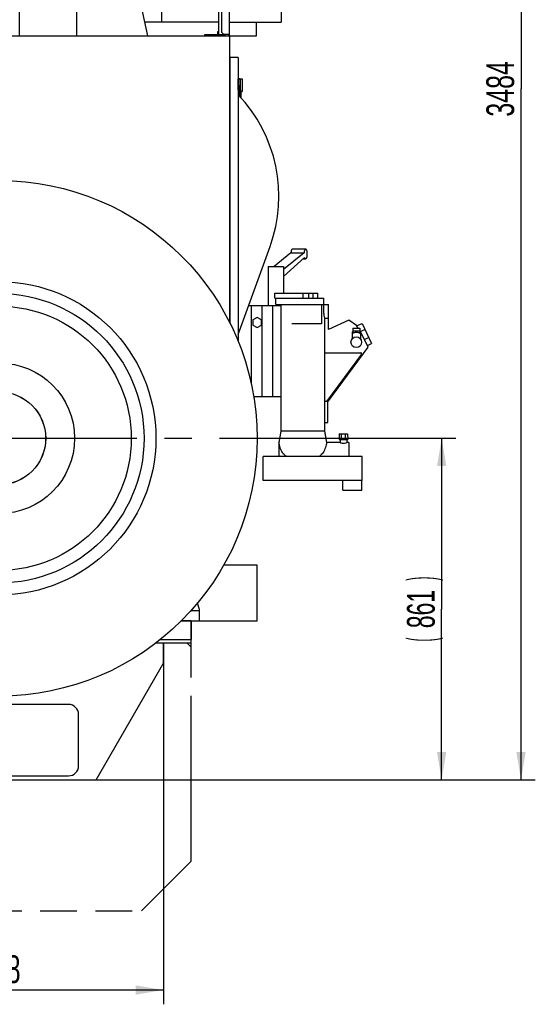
# Model space of a CAD drawing. Header units: millimetres. Extents: x 0 to 841, y 0 to 594.
# Tile 17 of 63: x 148 to 213, y 329 to 453. Entities that reach past the tile are written whole.
import ezdxf
from ezdxf.enums import TextEntityAlignment as Align

# ---------------------------------------------------------------- set-up
doc = ezdxf.new("R2010")
doc.units = ezdxf.units.MM
doc.header["$LTSCALE"] = 46.255
doc.linetypes.add('CENTER', pattern=[0.6, 0.375, -0.075, 0.075, -0.075])
doc.linetypes.add('PHANTOM', pattern=[0.8, 0.45, -0.05, 0.1, -0.05, 0.1, -0.05])
doc.layers.get('0').update_dxf_attribs({"linetype": 'CONTINUOUS'})
for name, color, linetype in [('25007_040000_TLKGS_KS_V_ABL131', 7, 'CONTINUOUS'), ('25007_041000_TLKGS_KS_V_ABL132', 7, 'CONTINUOUS'), ('25007_060000_TLKGS_KGS_V_ABL137', 7, 'CONTINUOUS'), ('25007_061000_TLKGS_KGS_V_ABL138', 7, 'CONTINUOUS'), ('25007_062000_TLKGS_KGS_TL_V_ABL149', 7, 'CONTINUOUS'), ('25007_452000_10_SIMPLE1_A_ABL184', 7, 'CONTINUOUS'), ('25007_452000_10_SIMPLE1_T1_A_PBL185', 7, 'CONTINUOUS'), ('25007_724700_04_SIMPLE1_A_ABL172', 7, 'CONTINUOUS'), ('25007_724700_04_SIMPLE1_T1_A_PBL173', 7, 'CONTINUOUS'), ('25007_728000_05_SIMPLE1_F_ABL165', 7, 'CONTINUOUS'), ('25007_728000_05_SIMPLE1_T1_F_PBL168', 7, 'CONTINUOUS'), ('25007_728000_05_SIMPLE1_T2_F_PBL166', 7, 'CONTINUOUS'), ('25007_731000_20_SIMPLE1_B_ABL133', 7, 'CONTINUOUS'), ('25007_731000_20_SIMPLE1_T1_B_PBL134', 7, 'CONTINUOUS'), ('25007_731000_20_SIMPLE1_T2_B_PBL534', 7, 'CONTINUOUS'), ('25007_731000_20_SIMPLE1_T3_B_PBL533', 7, 'CONTINUOUS'), ('25007_733000_05_SIMPLE1_A_ABL143', 7, 'CONTINUOUS'), ('25007_733000_05_SIMPLE1_T1_A_PBL144', 7, 'CONTINUOUS'), ('25007_766000_04_SIMPLE1_T1_X_PBL145', 7, 'CONTINUOUS'), ('25007_766000_04_SIMPLE1_T2_X_PBL142', 7, 'CONTINUOUS'), ('25007_766000_04_SIMPLE1_X_ABL141', 7, 'CONTINUOUS'), ('25007_884500_28_SIMPLE1_T1_X_PBL154', 7, 'CONTINUOUS'), ('25007_884500_28_SIMPLE1_T2_X_PBL163', 7, 'CONTINUOUS'), ('25007_884500_28_SIMPLE1_T3_X_PBL157', 7, 'CONTINUOUS'), ('25007_884500_28_SIMPLE1_X_ABL153', 7, 'CONTINUOUS'), ('25097_000000_IMO-2_SKL_PBL146', 7, 'CONTINUOUS'), ('25097_000000_TLKGS_MARKETING_ABL118', 7, 'CONTINUOUS'), ('25097_030000_TLKGS_V_ABL119', 7, 'CONTINUOUS'), ('25097_100000_TLKGS_V_ABL120', 7, 'CONTINUOUS'), ('25097_111000_21_SIMPLE1_A_ABL135', 7, 'CONTINUOUS'), ('25097_111000_21_SIMPLE1_T1_A_PBL136', 7, 'CONTINUOUS'), ('25097_111000_21_SIMPLE1_T2_A_PBL188', 7, 'CONTINUOUS'), ('25097_111200_24_SIMPLE1_T1_X_PBL183', 7, 'CONTINUOUS'), ('25097_111200_24_SIMPLE1_T2_X_PBL162', 7, 'CONTINUOUS'), ('25097_111200_24_SIMPLE1_T3_X_PBL193', 7, 'CONTINUOUS'), ('25097_111200_24_SIMPLE1_T4_X_PBL178', 7, 'CONTINUOUS'), ('25097_111200_24_SIMPLE1_X_ABL161', 7, 'CONTINUOUS'), ('25097_122000_01_SIMPLE1_D_ABL124', 7, 'CONTINUOUS'), ('25097_122000_01_SIMPLE1_T1_D_PBL125', 7, 'CONTINUOUS'), ('25097_122000_03_SIMPLE1_B_ABL121', 7, 'CONTINUOUS'), ('25097_122000_03_SIMPLE1_T1_B_PBL122', 7, 'CONTINUOUS'), ('25097_171000_21_SIMPLE1_A_ABL176', 7, 'CONTINUOUS'), ('25097_171000_21_SIMPLE1_T1_A_PBL186', 7, 'CONTINUOUS'), ('25097_171000_21_SIMPLE1_T2_A_PBL177', 7, 'CONTINUOUS'), ('right_2_VBL117', 7, 'CONTINUOUS')]:
    doc.layers.add(name, color=color, linetype=linetype)
doc.styles.get("Standard").update_dxf_attribs({"font": 'txt', "width": 0.6})
doc.dimstyles.new('DIMSTYLE_2', dxfattribs={"dimtxt": 3.5, "dimasz": 3.5, "dimexe": 1.8, "dimexo": 0, "dimgap": 0.875, "dimtad": 1, "dimdec": 0, "dimlfac": 20, "dimdsep": 46, "dimtxsty": 'Standard', "dimblk": '_FILLED', "dimblk1": '_FILLED', "dimblk2": '_FILLED', "dimcen": 0.09, "dimadec": 0, "dimazin": 0, "dimtp": 2, "dimtm": 2, "dimtfac": 1, "dimtdec": 0, "dimtofl": 0, "dimtmove": 0, "dimatfit": 3, "dimldrblk": '_FILLED', "dimfxl": 1, "dimtolj": 1, "dimarcsym": 0})
doc.dimstyles.new('DIMSTYLE_4', dxfattribs={"dimtxt": 3.5, "dimasz": 3.5, "dimexe": 1.8, "dimexo": 0, "dimgap": 0.875, "dimtad": 1, "dimlfac": 20, "dimdsep": 46, "dimtxsty": 'Standard', "dimblk": '_FILLED', "dimblk1": '_FILLED', "dimblk2": '_FILLED', "dimcen": 0.09, "dimadec": 0, "dimazin": 0, "dimtp": 0.8, "dimtm": 0.8, "dimtfac": 1, "dimtofl": 0, "dimtmove": 0, "dimatfit": 3, "dimldrblk": '_FILLED', "dimfxl": 1, "dimtolj": 1, "dimarcsym": 0})
doc.dimstyles.new('DIMSTYLE_5', dxfattribs={"dimtxt": 3.5, "dimasz": 3.5, "dimexe": 1.8, "dimexo": 0, "dimgap": 0.875, "dimtad": 1, "dimlfac": 20, "dimdsep": 46, "dimtxsty": 'Standard', "dimblk": '_FILLED', "dimblk1": '_FILLED', "dimblk2": '_FILLED', "dimcen": 0.09, "dimadec": 0, "dimazin": 0, "dimtp": 0.5, "dimtm": 0.5, "dimtfac": 1, "dimtofl": 0, "dimtmove": 0, "dimatfit": 3, "dimldrblk": '_FILLED', "dimfxl": 1, "dimtolj": 1, "dimarcsym": 0})

# ---------------------------------------------------------------- blocks, each defined once
blk = doc.blocks.new('_FILLED')
at = {"color": 0, "linetype": 'ByBlock'}
blk.add_solid([(0, 0), (-1, 0.167), (-1, -0.167)], dxfattribs=at)
blk = doc.blocks.new('*D10')
at = {"color": 2, "linetype": 'Continuous'}
for p, q in [((145, 450.75), (145, 546.4)), ((163.35, 514.25), (163.35, 546.4)), ((145, 544.6), (154.175, 544.6)), ((163.35, 544.6), (154.175, 544.6))]:
    blk.add_line(p, q, dxfattribs=at)
at = {"color": 2, "linetype": 'Continuous', "xscale": 3.5, "yscale": 3.5, "zscale": 3.5, "rotation": 180}
blk.add_blockref('_FILLED', (145, 544.6), dxfattribs=at)
at = {"color": 2, "linetype": 'Continuous', "xscale": 3.5, "yscale": 3.5, "zscale": 3.5}
blk.add_blockref('_FILLED', (163.35, 544.6), dxfattribs=at)
at = {"color": 2, "linetype": 'Continuous', "width": 0.666667}
blk.add_text('367', height=3.5, dxfattribs=at).set_placement((154.175, 545.475), align=Align.CENTER)
blk = doc.blocks.new('*D21')
at = {"color": 2, "linetype": 'Continuous'}
for p, q in [((124.3, 374.2), (124.3, 328.65)), ((165.7, 374.2), (165.7, 328.65)), ((124.3, 330.45), (145, 330.45)), ((165.7, 330.45), (145, 330.45))]:
    blk.add_line(p, q, dxfattribs=at)
at = {"color": 2, "linetype": 'Continuous', "xscale": 3.5, "yscale": 3.5, "zscale": 3.5, "rotation": 180}
blk.add_blockref('_FILLED', (124.3, 330.45), dxfattribs=at)
at = {"color": 2, "linetype": 'Continuous', "xscale": 3.5, "yscale": 3.5, "zscale": 3.5}
blk.add_blockref('_FILLED', (165.7, 330.45), dxfattribs=at)
at = {"color": 2, "linetype": 'Continuous', "width": 0.690476}
blk.add_text('828', height=3.5, dxfattribs=at).set_placement((145, 331.325), align=Align.CENTER)
blk = doc.blocks.new('*D22')
at = {"color": 2, "linetype": 'Continuous'}
for p, q in [((178.63, 400), (202.55, 400)), ((200.75, 400), (200.75, 378.48)), ((200.75, 356.95), (200.75, 378.48)), ((157.2, 356.95), (202.55, 356.95))]:
    blk.add_line(p, q, dxfattribs=at)
at = {"color": 2, "linetype": 'Continuous', "xscale": 3.5, "yscale": 3.5, "zscale": 3.5}
for p, rotation in [((200.75, 400), 90), ((200.75, 356.95), 270)]:
    blk.add_blockref('_FILLED', p, dxfattribs=dict(at, rotation=rotation))
at = {"color": 2, "linetype": 'Continuous'}
for s, width, p in [(')', 0.333333, (199.88, 382.31)), ('861', 0.619048, (199.88, 378.48)), ('(', 0.333333, (199.88, 374.64))]:
    blk.add_text(s, height=3.5, rotation=90, dxfattribs=dict(at, width=width)).set_placement(p, align=Align.CENTER)
blk = doc.blocks.new('*D23')
at = {"color": 2, "linetype": 'Continuous'}
for p, q in [((115.03, 531.14), (212.55, 531.14)), ((210.75, 531.14), (210.75, 444.05)), ((210.75, 356.95), (210.75, 444.05)), ((157.2, 356.95), (212.55, 356.95))]:
    blk.add_line(p, q, dxfattribs=at)
at = {"color": 2, "linetype": 'Continuous', "xscale": 3.5, "yscale": 3.5, "zscale": 3.5}
for p, rotation in [((210.75, 531.14), 90), ((210.75, 356.95), 270)]:
    blk.add_blockref('_FILLED', p, dxfattribs=dict(at, rotation=rotation))
at = {"color": 2, "linetype": 'Continuous', "width": 0.672619}
blk.add_text('3484', height=3.5, rotation=90, dxfattribs=at).set_placement((209.88, 444.05), align=Align.CENTER)
blk = doc.blocks.new('25097_122000_03_SIMPLE1_T1_B_PBL122', base_point=(145, 358.73))
at = {"layer": '25097_122000_03_SIMPLE1_T1_B_PBL122', "color": 8, "linetype": 'PHANTOM'}
for p, q in [((120.8, 377), (122.06, 377)), ((120.8, 377), (120.8, 374.65)), ((167.94, 377), (169.2, 377)), ((169.2, 377), (169.2, 374.65)), ((120.8, 374.65), (124.69, 374.65)), ((120.8, 346.7), (120.8, 374.2)), ((121.35, 374.2), (120.8, 373.65)), ((165.31, 374.65), (169.2, 374.65)), ((169.2, 373.65), (168.65, 374.2)), ((169.2, 346.7), (169.2, 374.2)), ((120.8, 346.7), (127.05, 340.45)), ((162.95, 340.45), (169.2, 346.7)), ((127.05, 340.45), (162.95, 340.45))]:
    blk.add_line(p, q, dxfattribs=at)
blk = doc.blocks.new('25097_122000_03_SIMPLE1_B_ABL121', base_point=(145, 358.725))
at = {"layer": '25097_122000_03_SIMPLE1_T1_B_PBL122'}
blk.add_blockref('25097_122000_03_SIMPLE1_T1_B_PBL122', (145, 358.725), dxfattribs=at)
blk = doc.blocks.new('25097_122000_01_SIMPLE1_T1_D_PBL125', base_point=(145, 366.98))
at = {"layer": '25097_122000_01_SIMPLE1_T1_D_PBL125', "color": 7, "linetype": 'Continuous'}
for p, q in [((122.06, 377), (120.8, 377)), ((120.8, 377), (120.8, 374.2)), ((169.2, 377), (167.94, 377)), ((169.2, 374.2), (169.2, 377)), ((120.8, 374.2), (125.27, 374.2)), ((124.3, 374.2), (124.3, 371.65)), ((164.73, 374.2), (169.2, 374.2)), ((165.7, 371.65), (165.7, 374.2)), ((124.3, 371.65), (132.8, 356.95)), ((157.2, 356.95), (165.7, 371.65)), ((153.75, 366.45), (136.25, 366.45)), ((135, 365.2), (135, 358.7)), ((155, 358.7), (155, 365.2)), ((132.8, 356.95), (157.2, 356.95)), ((136.25, 357.45), (153.75, 357.45))]:
    blk.add_line(p, q, dxfattribs=at)
for centre, start, end in [((136.25, 365.2), 90, 180), ((153.75, 365.2), 0, 90), ((136.25, 358.7), 180, 270), ((153.75, 358.7), 270, 360)]:
    blk.add_arc(centre, 1.25, start, end, dxfattribs=at)
blk = doc.blocks.new('25097_122000_01_SIMPLE1_D_ABL124', base_point=(145, 366.975))
at = {"layer": '25097_122000_01_SIMPLE1_T1_D_PBL125'}
blk.add_blockref('25097_122000_01_SIMPLE1_T1_D_PBL125', (145, 366.975), dxfattribs=at)
blk = doc.blocks.new('25097_111000_21_SIMPLE1_T1_A_PBL136', base_point=(145, 413.88))
at = {"layer": '25097_111000_21_SIMPLE1_T1_A_PBL136', "color": 7, "linetype": 'Continuous'}
for p, q in [((118, 450.75), (118, 418.08)), ((118, 450.75), (174, 450.75)), ((174, 450.75), (174, 414.64)), ((118, 438.95), (117.1, 438.95)), ((117.1, 425.25), (117.1, 438.95)), ((118, 425.25), (117.1, 425.25)), ((118.2, 422.25), (118.2, 418.37)), ((122.11, 423.05), (119, 423.05)), ((116.72, 384), (112.5, 384)), ((112.5, 384), (112.5, 377)), ((177.5, 384), (173.28, 384)), ((177.5, 377), (177.5, 384)), ((112.5, 377), (119.75, 377)), ((170.25, 377), (177.5, 377))]:
    blk.add_line(p, q, dxfattribs=at)
blk.add_circle((145, 400), 5.86, dxfattribs=at)
blk.add_arc((119, 422.25), 0.8, 90, 180, dxfattribs=at)
blk = doc.blocks.new('25097_111000_21_SIMPLE1_T2_A_PBL188', base_point=(145.53, 457.32))
at = {"layer": '25097_111000_21_SIMPLE1_T2_A_PBL188', "color": 7, "linetype": 'Continuous'}
for p, q in [((139.85, 463.9), (150.84, 463.9)), ((142.5, 463.9), (142.5, 450.75)), ((147.5, 463.9), (147.5, 450.75)), ((161.75, 460.54), (161.75, 463.3)), ((127.34, 450.75), (127.34, 461.83)), ((135.2, 450.75), (135.2, 461.93)), ((154.8, 450.75), (154.8, 459.55)), ((163.72, 450.75), (161.86, 459.5))]:
    blk.add_line(p, q, dxfattribs=at)
blk.add_arc((166.75, 460.54), 5, 180, 191.9991, dxfattribs=at)
blk = doc.blocks.new('25097_111000_21_SIMPLE1_A_ABL135', base_point=(145, 420.45))
at = {"layer": '25097_111000_21_SIMPLE1_T1_A_PBL136'}
blk.add_blockref('25097_111000_21_SIMPLE1_T1_A_PBL136', (145, 413.88), dxfattribs=at)
at = {"layer": '25097_111000_21_SIMPLE1_T2_A_PBL188'}
blk.add_blockref('25097_111000_21_SIMPLE1_T2_A_PBL188', (145.53, 457.32), dxfattribs=at)
blk = doc.blocks.new('25097_111200_24_SIMPLE1_T2_X_PBL162', base_point=(174.8, 433))
at = {"layer": '25097_111200_24_SIMPLE1_T2_X_PBL162', "color": 7, "linetype": 'Continuous'}
for p, q in [((174, 445.3), (174.1, 445.3)), ((175.1, 445.3), (175.6, 445.3)), ((175.15, 443.26), (175.12, 444.5)), ((175.6, 445.3), (175.6, 443.7)), ((174, 443.7), (174.1, 443.7)), ((175.1, 443.7), (175.13, 443.7)), ((175.4, 443.7), (175.6, 443.7)), ((175.49, 442.86), (175.48, 443.7)), ((174, 422.3), (174.1, 422.3)), ((174, 420.7), (174.1, 420.7))]:
    blk.add_line(p, q, dxfattribs=at)
blk.add_arc((-329.13, 433), 504.58, 1.1393, 1.306, dxfattribs=at)
for points, knots in [([(175.12, 444.5), (175.12, 444.55), (175.12, 444.65), (175.11, 444.8), (175.11, 444.94), (175.11, 445.06), (175.11, 445.15), (175.11, 445.2), (175.11, 445.24), (175.11, 445.26), (175.12, 445.28), (175.12, 445.29), (175.12, 445.3), (175.12, 445.3)], [0, 0, 0, 0, 0.19495, 0.382411, 0.555177, 0.706604, 0.830876, 0.881295, 0.923233, 0.956296, 0.980179, 0.9947, 1, 1, 1, 1]), ([(175.32, 445.3), (175.32, 445.3), (175.32, 445.29), (175.32, 445.28), (175.31, 445.26), (175.31, 445.24), (175.31, 445.2), (175.31, 445.15), (175.31, 445.06), (175.31, 444.94), (175.31, 444.8), (175.32, 444.65), (175.32, 444.55), (175.32, 444.5)], [0, 0, 0, 0, 0.005299, 0.01982, 0.043704, 0.076766, 0.118704, 0.169123, 0.293395, 0.444823, 0.617589, 0.80505, 1, 1, 1, 1]), ([(175.37, 445.3), (175.36, 445.3), (175.36, 445.29), (175.36, 445.28), (175.36, 445.26), (175.36, 445.24), (175.36, 445.2), (175.36, 445.15), (175.36, 445.06), (175.36, 444.94), (175.36, 444.8), (175.37, 444.65), (175.37, 444.55), (175.37, 444.5)], [0, 0, 0, 0, 0.005126, 0.019597, 0.043462, 0.076521, 0.118465, 0.168895, 0.293202, 0.444674, 0.617487, 0.804998, 1, 1, 1, 1]), ([(175.37, 444.5), (175.37, 444.45), (175.37, 444.35), (175.38, 444.2), (175.38, 444.06), (175.39, 443.94), (175.39, 443.85), (175.39, 443.8), (175.4, 443.76), (175.4, 443.74), (175.4, 443.72), (175.4, 443.71), (175.4, 443.7), (175.4, 443.7)], [0, 0, 0, 0, 0.194887, 0.38229, 0.555016, 0.706441, 0.830757, 0.881215, 0.923201, 0.956316, 0.980249, 0.994797, 1, 1, 1, 1])]:
    blk.add_open_spline(points, degree=3, knots=knots, dxfattribs=at)
blk = doc.blocks.new('25097_111200_24_SIMPLE1_T4_X_PBL178', base_point=(175.31, 444.08))
at = {"layer": '25097_111200_24_SIMPLE1_T4_X_PBL178', "color": 7, "linetype": 'Continuous'}
for p, q in [((175.33, 445.3), (175.13, 445.3)), ((175.33, 445.3), (175.45, 445.3)), ((175.45, 445.3), (175.45, 445.3)), ((175.49, 442.86), (175.48, 443.7))]:
    blk.add_line(p, q, dxfattribs=at)
blk.add_open_spline([(175.33, 445.3), (175.33, 445.3), (175.32, 445.3), (175.32, 445.3), (175.32, 445.3)], degree=3, knots=[0, 0, 0, 0, 0.328405, 1, 1, 1, 1], dxfattribs=at)
blk = doc.blocks.new('25097_111200_24_SIMPLE1_T1_X_PBL183', base_point=(176.62, 430.12))
at = {"layer": '25097_111200_24_SIMPLE1_T1_X_PBL183', "color": 7, "linetype": 'Continuous'}
for p, q in [((175.1, 448), (174.1, 448)), ((174.1, 414.46), (174.1, 448)), ((175.1, 448), (175.1, 412.25)), ((175.1, 413.09), (179.13, 424.17))]:
    blk.add_line(p, q, dxfattribs=at)
blk.add_arc((161.75, 430.5), 18.5, 340, 43.8115, dxfattribs=at)
blk = doc.blocks.new('25097_111200_24_SIMPLE1_T3_X_PBL193', base_point=(175.48, 443.28))
at = {"layer": '25097_111200_24_SIMPLE1_T3_X_PBL193', "color": 7, "linetype": 'Continuous'}
blk.add_line((175.49, 442.86), (175.48, 443.7), dxfattribs=at)
blk = doc.blocks.new('25097_111200_24_SIMPLE1_X_ABL161', base_point=(176.57, 430.12))
at = {"layer": '25097_111200_24_SIMPLE1_T1_X_PBL183'}
blk.add_blockref('25097_111200_24_SIMPLE1_T1_X_PBL183', (176.62, 430.12), dxfattribs=at)
at = {"layer": '25097_111200_24_SIMPLE1_T2_X_PBL162'}
blk.add_blockref('25097_111200_24_SIMPLE1_T2_X_PBL162', (174.8, 433), dxfattribs=at)
at = {"layer": '25097_111200_24_SIMPLE1_T3_X_PBL193'}
blk.add_blockref('25097_111200_24_SIMPLE1_T3_X_PBL193', (175.48, 443.28), dxfattribs=at)
at = {"layer": '25097_111200_24_SIMPLE1_T4_X_PBL178'}
blk.add_blockref('25097_111200_24_SIMPLE1_T4_X_PBL178', (175.31, 444.08), dxfattribs=at)
blk = doc.blocks.new('25097_171000_21_SIMPLE1_T2_A_PBL177', base_point=(174.25, 457.32))
at = {"layer": '25097_171000_21_SIMPLE1_T2_A_PBL177', "color": 7, "linetype": 'Continuous'}
for p, q in [((174, 460.58), (174.5, 460.45)), ((174.5, 460.45), (174.5, 454.2)), ((174, 454.07), (174.5, 454.2))]:
    blk.add_line(p, q, dxfattribs=at)
blk = doc.blocks.new('25097_171000_21_SIMPLE1_T1_A_PBL186', base_point=(162.49, 463.86))
at = {"layer": '25097_171000_21_SIMPLE1_T1_A_PBL186', "color": 7, "linetype": 'Continuous'}
for p, q in [((152.48, 476.75), (162.72, 476.75)), ((162.72, 476.98), (156.03, 476.98)), ((156.03, 476.98), (156.03, 476.9)), ((156.03, 476.9), (162.55, 476.94)), ((162.88, 476.74), (156.22, 476.74)), ((156.22, 476.74), (156.22, 476.16)), ((162.8, 476.83), (162.88, 476.74)), ((173.88, 463.9), (163.03, 476.83)), ((156.22, 476.16), (156.47, 475.91)), ((156.47, 475.91), (162.45, 475.91)), ((162.45, 475.91), (173, 463.5)), ((150.98, 461.05), (150.98, 475.25)), ((160.5, 463.3), (165.5, 463.3)), ((173, 463.5), (173, 451.2)), ((174, 450.85), (174, 463.58)), ((160, 462.8), (160, 460.05)), ((166, 461.05), (166, 462.8)), ((172.18, 460.55), (166.5, 460.55)), ((152.48, 459.55), (159.5, 459.55)), ((172.68, 450.9), (172.68, 460.05)), ((170.93, 450.9), (173.4, 450.9)), ((170.93, 450.75), (170.93, 450.9)), ((172.57, 451.25), (172.5, 451.25)), ((172.5, 451.25), (172.5, 450.9)), ((172.57, 450.9), (172.57, 451.25)), ((173, 451.2), (173.25, 450.95)), ((173.25, 450.95), (173.93, 450.95)), ((173.4, 450.75), (173.4, 450.9)), ((173.5, 450.75), (173.5, 450.95)), ((173.93, 450.95), (173.93, 450.85))]:
    blk.add_line(p, q, dxfattribs=at)
for centre, radius, start, end in [((152.48, 475.25), 1.5, 90, 180), ((162.56, 476.61), 0.325, 40.3494, 90.3494), ((162.72, 476.57), 0.4, 40, 90), ((162.72, 476.25), 0.5, 76.3141, 90), ((160.5, 462.8), 0.5, 90, 180), ((165.5, 462.8), 0.5, 0, 90), ((173.5, 463.58), 0.5, 0, 40), ((152.48, 461.05), 1.5, 180, 270), ((166.5, 461.05), 0.5, 180, 270), ((172.18, 460.05), 0.5, 0, 90), ((159.5, 460.05), 0.5, 270, 360), ((173.8, 450.85), 0.125, 302.4755, 360), ((173.8, 450.85), 0.2, 329.6705, 360)]:
    blk.add_arc(centre, radius, start, end, dxfattribs=at)
blk = doc.blocks.new('25097_171000_21_SIMPLE1_A_ABL176', base_point=(162.74, 463.86))
at = {"layer": '25097_171000_21_SIMPLE1_T1_A_PBL186'}
blk.add_blockref('25097_171000_21_SIMPLE1_T1_A_PBL186', (162.49, 463.86), dxfattribs=at)
at = {"layer": '25097_171000_21_SIMPLE1_T2_A_PBL177'}
blk.add_blockref('25097_171000_21_SIMPLE1_T2_A_PBL177', (174.25, 457.32), dxfattribs=at)
blk = doc.blocks.new('25097_100000_TLKGS_V_ABL120', base_point=(145.82, 408.71))
at = {"layer": '25097_111000_21_SIMPLE1_A_ABL135'}
blk.add_blockref('25097_111000_21_SIMPLE1_A_ABL135', (145, 420.45), dxfattribs=at)
at = {"layer": '25097_111200_24_SIMPLE1_X_ABL161'}
blk.add_blockref('25097_111200_24_SIMPLE1_X_ABL161', (176.57, 430.12), dxfattribs=at)
at = {"layer": '25097_122000_01_SIMPLE1_D_ABL124'}
blk.add_blockref('25097_122000_01_SIMPLE1_D_ABL124', (145, 366.98), dxfattribs=at)
at = {"layer": '25097_122000_03_SIMPLE1_B_ABL121'}
blk.add_blockref('25097_122000_03_SIMPLE1_B_ABL121', (145, 358.73), dxfattribs=at)
at = {"layer": '25097_171000_21_SIMPLE1_A_ABL176'}
blk.add_blockref('25097_171000_21_SIMPLE1_A_ABL176', (162.74, 463.86), dxfattribs=at)
blk = doc.blocks.new('25097_030000_TLKGS_V_ABL119', base_point=(130.17, 430.97))
at = {"layer": '25097_100000_TLKGS_V_ABL120'}
blk.add_blockref('25097_100000_TLKGS_V_ABL120', (145.82, 408.71), dxfattribs=at)
blk = doc.blocks.new('25007_731000_20_SIMPLE1_T1_B_PBL134', base_point=(145, 378.11))
at = {"layer": '25007_731000_20_SIMPLE1_T1_B_PBL134', "color": 7, "linetype": 'Continuous'}
for p, q in [((120.03, 379.22), (119.75, 378.41)), ((170.25, 378.41), (169.97, 379.22)), ((119.75, 378.41), (119.75, 377)), ((120.85, 378.25), (119.75, 378.25)), ((170.25, 378.25), (169.15, 378.25)), ((170.25, 377), (170.25, 378.41)), ((119.75, 377), (122.06, 377)), ((167.94, 377), (170.25, 377))]:
    blk.add_line(p, q, dxfattribs=at)
blk = doc.blocks.new('25007_731000_20_SIMPLE1_T3_B_PBL533', base_point=(145, 400))
at = {"layer": '25007_731000_20_SIMPLE1_T3_B_PBL533', "color": 7, "linetype": 'Continuous'}
for radius in [32.5, 18.25, 16.65, 9.5, 5.85]:
    blk.add_circle((145, 400), radius, dxfattribs=at)
blk = doc.blocks.new('25007_731000_20_SIMPLE1_T2_B_PBL534', base_point=(145, 400))
at = {"layer": '25007_731000_20_SIMPLE1_T2_B_PBL534', "color": 7, "linetype": 'Continuous'}
for radius in [32.5, 19.75, 16.65, 9.5, 5.85]:
    blk.add_circle((145, 400), radius, dxfattribs=at)
blk = doc.blocks.new('25007_731000_20_SIMPLE1_B_ABL133', base_point=(145, 400))
at = {"layer": '25007_731000_20_SIMPLE1_T1_B_PBL134'}
blk.add_blockref('25007_731000_20_SIMPLE1_T1_B_PBL134', (145, 378.11), dxfattribs=at)
at = {"layer": '25007_731000_20_SIMPLE1_T2_B_PBL534'}
blk.add_blockref('25007_731000_20_SIMPLE1_T2_B_PBL534', (145, 400), dxfattribs=at)
at = {"layer": '25007_731000_20_SIMPLE1_T3_B_PBL533'}
blk.add_blockref('25007_731000_20_SIMPLE1_T3_B_PBL533', (145, 400), dxfattribs=at)
blk = doc.blocks.new('25007_733000_05_SIMPLE1_T1_A_PBL144', base_point=(108.11, 409.52))
at = {"layer": '25007_733000_05_SIMPLE1_T1_A_PBL144', "color": 7, "linetype": 'Continuous'}
for p, q in [((105.33, 425.07), (105.15, 423.82)), ((110.33, 425.07), (105.33, 425.07)), ((110.33, 425.07), (110.5, 423.82)), ((111.68, 423.82), (103.98, 423.82)), ((103.98, 423.82), (103.98, 422.97)), ((111.68, 423.82), (111.68, 421.38)), ((111.68, 421.38), (111.68, 423.82)), ((103.93, 422.38), (104.43, 422.38)), ((103.93, 422.38), (103.93, 416.52)), ((103.93, 422.38), (103.93, 416.52)), ((104.43, 422.38), (104.43, 416.52)), ((104.43, 422.38), (104.43, 416.52)), ((111.83, 421.38), (111.12, 421.38)), ((111.12, 421.38), (111.12, 417.88)), ((112.08, 421.62), (111.83, 421.38)), ((113.75, 421.62), (112.08, 421.62)), ((113.75, 417.62), (113.75, 421.62)), ((111.12, 417.88), (111.83, 417.88)), ((111.68, 417.88), (111.68, 415.52)), ((111.68, 415.52), (111.68, 417.88)), ((111.83, 417.88), (112.08, 417.62)), ((112.08, 417.62), (113.75, 417.62)), ((103.98, 416.06), (103.98, 415.52)), ((117.09, 416.62), (116.5, 416.62)), ((116.5, 415.58), (116.5, 416.62)), ((104.4, 414.98), (102.83, 414.98)), ((102.83, 414.98), (102.83, 414.43)), ((104.13, 415.52), (103.7, 415.52)), ((103.7, 415.52), (103.7, 414.98)), ((104.3, 415.15), (106.86, 410.72)), ((111.95, 415.52), (104.67, 415.52)), ((104.73, 415.4), (107.29, 410.97)), ((112.83, 414.98), (104.98, 414.98)), ((111.95, 415.52), (111.95, 414.98)), ((112.83, 411.88), (112.83, 414.98)), ((116.5, 415.8), (116.61, 415.8)), ((99.12, 414.43), (101.95, 414.43)), ((99.12, 414.43), (99.12, 410.38)), ((104.26, 414.43), (101.95, 414.43)), ((101.95, 414.43), (101.95, 410.38)), ((104.26, 414.43), (104.26, 413.93)), ((105.01, 413.93), (104.26, 413.93)), ((112.16, 413.93), (105.58, 413.93)), ((106.3, 413.93), (106.3, 412.68)), ((107.7, 410.99), (107.7, 413.93)), ((112.16, 413.93), (112.16, 411.88)), ((112.83, 414.43), (114.04, 414.43)), ((112.99, 414.43), (112.99, 411.88)), ((114.04, 413.25), (114.04, 414.43)), ((115.46, 413.52), (114.41, 413.25)), ((114.41, 413.25), (113.88, 413.25)), ((113.88, 411.88), (113.88, 413.25)), ((106.3, 411.68), (106.3, 410.38)), ((106.38, 411.8), (106.6, 411.92)), ((107.38, 410.06), (106.38, 411.8)), ((107.6, 410.19), (106.6, 411.92)), ((107.18, 410.91), (107.29, 410.97)), ((109.58, 407), (107.29, 410.97)), ((114.76, 411.88), (112.16, 411.88)), ((106.3, 410.38), (99.12, 410.38)), ((100.62, 410.38), (100.62, 397.88)), ((106.63, 410.38), (106.3, 410.38)), ((107.28, 409.98), (106.85, 409.73)), ((106.85, 409.73), (107.63, 408.37)), ((106.86, 410.72), (106.96, 410.78)), ((109.15, 406.75), (106.86, 410.72)), ((106.96, 410.55), (107.06, 410.61)), ((107.03, 410.41), (107.14, 410.48)), ((107.7, 410.25), (107.27, 410)), ((107.28, 410.73), (107.39, 410.8)), ((107.36, 410.6), (107.47, 410.66)), ((108.15, 410.48), (107.72, 410.23)), ((108.93, 409.12), (108.15, 410.48)), ((113.45, 408.06), (113.32, 407.19)), ((109.58, 407), (109.15, 406.75)), ((112.57, 401.82), (112.52, 401.45)), ((108.01, 399.12), (104.12, 399.12)), ((107.62, 399.12), (107.62, 397.88)), ((107.62, 397.88), (107.62, 399.12)), ((112.12, 398.92), (112.53, 398.69)), ((107.62, 397.88), (100.62, 397.88)), ((102.38, 397.88), (102.38, 397)), ((105.88, 397.88), (105.88, 397)), ((105.88, 397), (102.38, 397)), ((103.08, 397), (103.08, 395.75)), ((105.17, 397), (105.17, 395.75)), ((108.47, 395.27), (99.78, 395.27)), ((103.08, 395.75), (101.4, 395.27)), ((105.17, 395.75), (103.08, 395.75)), ((105.17, 395.75), (106.85, 395.27)), ((108.47, 393.98), (99.78, 393.98))]:
    blk.add_line(p, q, dxfattribs=at)
for centre, radius, start, end in [((104.18, 422.65), 0.375, 311.8103, 228.1897), ((106.68, 416.52), 2.75, 180, 210), ((106.68, 416.52), 2.25, 180, 210), ((106.38, 412.05), 0.25, 330, 270), ((110.38, 405.12), 6.45, 55.8976, 118.0326), ((110.38, 405.12), 6.45, 122.341, 287.7416), ((110.38, 405.12), 4.25, 124.9713, 270), ((110.38, 405.12), 4.25, 90, 118.6289), ((110.38, 405.12), 4.25, 42.5708, 90), ((110.38, 405.12), 2.71, 125.2984, 330.3594), ((110.38, 405.12), 2.71, 13.1671, 114.7138), ((110.38, 405.12), 4.25, 270, 300.68), ((99.78, 394.62), 0.65, 90, 270), ((108.47, 394.62), 0.65, 270, 90)]:
    blk.add_arc(centre, radius, start, end, dxfattribs=at)
blk = doc.blocks.new('25007_733000_05_SIMPLE1_A_ABL143', base_point=(108.11, 409.52))
at = {"layer": '25007_733000_05_SIMPLE1_T1_A_PBL144'}
blk.add_blockref('25007_733000_05_SIMPLE1_T1_A_PBL144', (108.11, 409.52), dxfattribs=at)
blk = doc.blocks.new('25007_884500_28_SIMPLE1_T1_X_PBL154', base_point=(108.6, 419.8))
at = {"layer": '25007_884500_28_SIMPLE1_T1_X_PBL154', "color": 7, "linetype": 'Continuous'}
for p, q in [((99.5, 423.1), (99.5, 423.4)), ((99.5, 422.55), (99.2, 422.55)), ((99.2, 422.55), (99.2, 421.6)), ((99.5, 423.1), (103.98, 423.1)), ((99.5, 421.6), (99.5, 422.55)), ((100.5, 422.28), (103.5, 422.28)), ((100.5, 422.28), (100.5, 421.1)), ((103.5, 422.28), (103.5, 421.1)), ((99.5, 421.1), (103.93, 421.1)), ((99.5, 421.1), (99.5, 419)), ((113.75, 421.1), (118, 421.1)), ((99.5, 419), (103.93, 419)), ((114.76, 416), (116.5, 416))]:
    blk.add_line(p, q, dxfattribs=at)
for centre, radius, start, end in [((99.79, 423.6), 1.5, 298.4343, 340.5301), ((104.21, 423.6), 1.5, 199.4699, 241.5657), ((100, 421.6), 0.8, 180, 231.095), ((100, 421.6), 0.5, 180, 270), ((114.76, 422), 6, 239.9627, 270)]:
    blk.add_arc(centre, radius, start, end, dxfattribs=at)
blk = doc.blocks.new('25007_884500_28_SIMPLE1_T3_X_PBL157', base_point=(102, 433.4))
at = {"layer": '25007_884500_28_SIMPLE1_T3_X_PBL157', "color": 7, "linetype": 'Continuous'}
for p, q in [((96.75, 443.4), (96.75, 423.4)), ((107.25, 443.4), (96.75, 443.4)), ((107.25, 425.075), (107.25, 443.4)), ((96.75, 423.4), (103.9775, 423.4))]:
    blk.add_line(p, q, dxfattribs=at)
blk = doc.blocks.new('25007_884500_28_SIMPLE1_T2_X_PBL163', base_point=(108.6, 446.98))
at = {"layer": '25007_884500_28_SIMPLE1_T2_X_PBL163', "color": 7, "linetype": 'Continuous'}
for p, q in [((118, 450.75), (117.57, 450.75)), ((109.39, 448.25), (115.01, 450.3)), ((101, 447.8), (106.82, 447.8)), ((117.6, 447.56), (114.38, 445.7)), ((99.5, 446.3), (99.5, 445.7)), ((99.5, 445.7), (114.38, 445.7)), ((100.5, 444.52), (100.5, 445.7)), ((103.5, 444.52), (103.5, 445.7)), ((99.2, 444.25), (99.2, 445.2)), ((99.5, 445.2), (99.5, 444.25)), ((100.5, 444.52), (103.5, 444.52)), ((109.76, 444), (109.76, 445.2)), ((110.06, 445.2), (110.06, 444)), ((99.5, 444.25), (99.2, 444.25)), ((99.5, 443.7), (99.5, 443.4)), ((104.5, 443.7), (99.5, 443.7)), ((104.5, 443.7), (104.5, 443.4)), ((110.06, 444), (109.76, 444))]:
    blk.add_line(p, q, dxfattribs=at)
for centre, radius, start, end in [((117.57, 443.25), 7.5, 90, 110), ((106.82, 455.3), 7.5, 270, 290), ((117.2, 448.25), 0.8, 300, 360), ((101, 446.3), 1.5, 90, 180), ((100, 445.2), 0.8, 127.3896, 180), ((100, 445.2), 0.5, 89.9978, 180), ((109.26, 445.2), 0.5, 0, 90), ((109.26, 445.2), 0.8, 0, 36.9683), ((99.79, 443.2), 1.5, 19.4699, 61.5657), ((104.21, 443.2), 1.5, 118.4343, 160.5301)]:
    blk.add_arc(centre, radius, start, end, dxfattribs=at)
blk = doc.blocks.new('25007_884500_28_SIMPLE1_X_ABL153', base_point=(107.38, 433.38))
at = {"layer": '25007_884500_28_SIMPLE1_T1_X_PBL154'}
blk.add_blockref('25007_884500_28_SIMPLE1_T1_X_PBL154', (108.6, 419.8), dxfattribs=at)
at = {"layer": '25007_884500_28_SIMPLE1_T2_X_PBL163'}
blk.add_blockref('25007_884500_28_SIMPLE1_T2_X_PBL163', (108.6, 446.98), dxfattribs=at)
at = {"layer": '25007_884500_28_SIMPLE1_T3_X_PBL157'}
blk.add_blockref('25007_884500_28_SIMPLE1_T3_X_PBL157', (102, 433.4), dxfattribs=at)
blk = doc.blocks.new('25007_041000_TLKGS_KS_V_ABL132', base_point=(137.12, 409.12))
at = {"layer": '25007_731000_20_SIMPLE1_B_ABL133'}
blk.add_blockref('25007_731000_20_SIMPLE1_B_ABL133', (145, 400), dxfattribs=at)
at = {"layer": '25007_733000_05_SIMPLE1_A_ABL143'}
blk.add_blockref('25007_733000_05_SIMPLE1_A_ABL143', (108.11, 409.52), dxfattribs=at)
at = {"layer": '25007_884500_28_SIMPLE1_X_ABL153'}
blk.add_blockref('25007_884500_28_SIMPLE1_X_ABL153', (107.38, 433.38), dxfattribs=at)
blk = doc.blocks.new('25007_040000_TLKGS_KS_V_ABL131', base_point=(137.125, 409.125))
at = {"layer": '25007_041000_TLKGS_KS_V_ABL132'}
blk.add_blockref('25007_041000_TLKGS_KS_V_ABL132', (137.125, 409.125), dxfattribs=at)
blk = doc.blocks.new('25007_766000_04_SIMPLE1_T2_X_PBL142', base_point=(189.5, 394.075))
at = {"layer": '25007_766000_04_SIMPLE1_T2_X_PBL142', "color": 7, "linetype": 'Continuous'}
for p, q in [((188.2925, 393.45), (188.2925, 394.7)), ((190.7075, 393.45), (190.7075, 394.7)), ((188.2925, 393.45), (190.7075, 393.45))]:
    blk.add_line(p, q, dxfattribs=at)
blk = doc.blocks.new('25007_766000_04_SIMPLE1_T1_X_PBL145', base_point=(182.95, 409.29))
at = {"layer": '25007_766000_04_SIMPLE1_T1_X_PBL145', "color": 7, "linetype": 'Continuous'}
for p, q in [((181.76, 423.4), (179.65, 421.66)), ((183.42, 423.4), (180.83, 421.26)), ((181.76, 423.4), (183.42, 423.4)), ((181.96, 423.87), (183.62, 423.87)), ((180.83, 420.39), (183.47, 422.81)), ((183.26, 422.62), (183.62, 422.62)), ((178.88, 421.66), (180.83, 421.66)), ((178.88, 421.66), (178.88, 416.75)), ((180.83, 421.66), (180.83, 418.28)), ((179.72, 418.28), (185.16, 418.28)), ((179.72, 417.65), (179.72, 418.28)), ((179.72, 417.65), (185.9, 417.65)), ((179.85, 416.85), (179.85, 417.65)), ((183.29, 417.65), (183.29, 418.28)), ((184, 417.65), (184, 418.28)), ((184.56, 417.65), (184.56, 418.28)), ((185.16, 417.65), (185.16, 418.28)), ((185.9, 416.85), (185.9, 417.65)), ((174, 416.75), (174.1, 416.75)), ((176.43, 416.75), (180.5, 416.75)), ((176.75, 416.75), (176.75, 406.85)), ((178.08, 416.75), (178.08, 405.25)), ((179.45, 416.75), (179.45, 405.25)), ((179.85, 416.85), (186.5, 416.85)), ((180.5, 416.85), (180.5, 400.89)), ((185.63, 416.85), (185.63, 414.45)), ((185.88, 416.85), (185.88, 415.95)), ((186.5, 413.71), (186.5, 416.85)), ((177.5, 415.24), (176.95, 414.92)), ((176.95, 414.92), (176.95, 414.28)), ((178.05, 414.92), (177.5, 415.24)), ((178.05, 414.28), (178.05, 414.92)), ((186, 415.14), (186.5, 415.14)), ((186, 415.14), (186, 400.89)), ((189.04, 414.89), (186.5, 413.71)), ((190.01, 414.21), (189.04, 414.89)), ((176.95, 414.28), (177.5, 413.96)), ((177.5, 413.96), (178.05, 414.28)), ((185.63, 414.45), (181.88, 414.45)), ((189.49, 413.44), (189.55, 413.44)), ((189.49, 413.44), (189.49, 412.57)), ((189.55, 413.89), (190.45, 413.89)), ((189.55, 413.89), (189.55, 413.22)), ((189.55, 413.56), (190.45, 413.56)), ((190.22, 413.89), (190.01, 414.21)), ((190.04, 414.17), (190.72, 414.49)), ((190.45, 413.89), (190.45, 413.22)), ((190.51, 413.44), (190.45, 413.53)), ((190.51, 413.44), (190.45, 413.44)), ((190.49, 413.46), (191.07, 413.73)), ((190.51, 413.44), (190.51, 412.57)), ((190.8, 412.98), (190.51, 413.43)), ((190.72, 414.49), (191.9, 411.95)), ((189.49, 412.57), (189.5, 412.57)), ((190.51, 412.57), (190.5, 412.57)), ((191.49, 411.51), (190.8, 412.98)), ((191.04, 412.47), (191.54, 412.71)), ((186.4, 404.58), (191.49, 411.51)), ((191.39, 411.71), (191.9, 411.95)), ((186, 410.77), (190.56, 410.77)), ((190.64, 410.61), (186.25, 404.63)), ((177.06, 405.25), (180.5, 405.25)), ((186.25, 404.63), (186, 404.63)), ((186.4, 402), (186.4, 404.58)), ((186, 402), (186.4, 402)), ((180.5, 400.89), (180.25, 399.47)), ((186, 400.89), (180.5, 400.89)), ((186, 400.89), (186.25, 399.47)), ((186.04, 400.68), (186.25, 399.48)), ((187.85, 400.55), (187.82, 399.85)), ((187.82, 399.85), (188.92, 399.85)), ((187.85, 400.55), (188.9, 400.55)), ((187.95, 399.85), (187.95, 399.47)), ((188.1, 400.55), (188.1, 399.85)), ((188.65, 399.85), (188.65, 400.55)), ((188.8, 399.85), (188.8, 399.47)), ((188.9, 400.55), (188.92, 399.85)), ((180.25, 399.47), (180.22, 399.47)), ((180.22, 399.47), (180.22, 397.7)), ((180.25, 399.47), (180.25, 399.47)), ((187.95, 399.47), (186.25, 399.47)), ((186.25, 399.47), (186.25, 399.47)), ((189.07, 399.47), (188.8, 399.47)), ((189.07, 399.47), (189.07, 397.7)), ((190.75, 397.7), (178.25, 397.7)), ((178.25, 394.7), (178.25, 397.7)), ((190.75, 394.7), (190.75, 397.7)), ((190.75, 394.7), (178.25, 394.7))]:
    blk.add_line(p, q, dxfattribs=at)
blk.add_circle((190, 412.11), 0.675, dxfattribs=at)
blk.add_arc((190.56, 410.67), 0.101, 323.7126, 90, dxfattribs=at)
blk.add_ellipse((190, 413.11), major_axis=(0.512, 0), ratio=0.466669, start_param=0.499027, end_param=2.642566, dxfattribs=at)
for points, knots in [([(181.96, 423.87), (181.94, 423.87), (181.9, 423.84), (181.86, 423.79), (181.82, 423.71), (181.78, 423.58), (181.77, 423.46), (181.76, 423.4)], [0, 0, 0, 0, 0.138055, 0.234176, 0.351625, 0.645833, 1, 1, 1, 1]), ([(183.62, 423.87), (183.59, 423.87), (183.55, 423.84), (183.52, 423.79), (183.48, 423.71), (183.44, 423.58), (183.42, 423.46), (183.42, 423.4)], [0, 0, 0, 0, 0.138055, 0.234176, 0.351625, 0.645833, 1, 1, 1, 1]), ([(183.62, 422.62), (183.65, 422.62), (183.69, 422.66), (183.73, 422.73), (183.78, 422.84), (183.81, 423.02), (183.82, 423.24), (183.81, 423.47), (183.78, 423.65), (183.73, 423.76), (183.69, 423.83), (183.65, 423.87), (183.62, 423.87)], [0, 0, 0, 0, 0.066154, 0.115181, 0.175802, 0.326239, 0.499999, 0.67376, 0.824197, 0.884819, 0.933846, 1, 1, 1, 1]), ([(183.47, 422.81), (183.48, 422.78), (183.5, 422.73), (183.54, 422.66), (183.58, 422.62), (183.62, 422.62)], [0, 0, 0, 0, 0.346075, 0.625687, 1, 1, 1, 1]), ([(185.88, 415.95), (185.88, 415.91), (185.88, 415.77), (185.9, 415.63), (185.91, 415.53)], [0, 0, 0, 0, 0.262146, 1, 1, 1, 1]), ([(185.91, 415.53), (185.92, 415.48), (185.94, 415.38), (185.97, 415.27), (185.98, 415.21), (185.99, 415.18), (186, 415.16), (186, 415.15), (186, 415.14)], [0, 0, 0, 0, 0.407702, 0.724181, 0.84113, 0.927256, 0.980635, 1, 1, 1, 1]), ([(181.25, 397.7), (181.12, 397.76), (180.83, 397.98), (180.49, 398.49), (180.32, 399.04), (180.26, 399.37), (180.25, 399.47)], [0, 0, 0, 0, 0.194541, 0.519168, 0.851608, 1, 1, 1, 1]), ([(186.25, 399.47), (186.24, 399.37), (186.18, 399.04), (186.01, 398.49), (185.67, 397.98), (185.38, 397.76), (185.25, 397.7)], [0, 0, 0, 0, 0.148392, 0.480832, 0.805459, 1, 1, 1, 1]), ([(187.95, 399.47), (187.99, 399.46), (188.13, 399.4), (188.38, 399.35), (188.62, 399.4), (188.76, 399.46), (188.8, 399.47)], [0, 0, 0, 0, 0.153467, 0.500002, 0.846533, 1, 1, 1, 1])]:
    blk.add_open_spline(points, degree=3, knots=knots, dxfattribs=at)
blk = doc.blocks.new('25007_766000_04_SIMPLE1_X_ABL141', base_point=(189.5, 394.07))
at = {"layer": '25007_766000_04_SIMPLE1_T1_X_PBL145'}
blk.add_blockref('25007_766000_04_SIMPLE1_T1_X_PBL145', (182.95, 409.29), dxfattribs=at)
at = {"layer": '25007_766000_04_SIMPLE1_T2_X_PBL142'}
blk.add_blockref('25007_766000_04_SIMPLE1_T2_X_PBL142', (189.5, 394.07), dxfattribs=at)
blk = doc.blocks.new('25007_452000_10_SIMPLE1_T1_A_PBL185', base_point=(171.95, 466.08))
at = {"layer": '25007_452000_10_SIMPLE1_T1_A_PBL185', "color": 7, "linetype": 'Continuous'}
for p, q in [((166.56, 481.45), (167.66, 481.45)), ((166.56, 480.06), (166.56, 481.45)), ((166.83, 480.06), (166.83, 481.45)), ((167.38, 480.06), (167.38, 481.45)), ((167.66, 480.06), (167.66, 481.45)), ((180.55, 480.74), (169.15, 480.74)), ((169.15, 480.74), (169.15, 478.8)), ((180.55, 480.74), (180.55, 452.45)), ((169.15, 480.06), (165.4, 480.06)), ((165.4, 475.56), (165.4, 480.06)), ((180.55, 478.8), (169.15, 478.8)), ((169.15, 469.54), (169.15, 478.8)), ((169.15, 475.56), (165.4, 475.56)), ((171.41, 472.38), (169.15, 473.68)), ((171.53, 469.12), (171.53, 472.17)), ((171.15, 468.87), (171.28, 468.87)), ((171.15, 467.62), (171.15, 468.87)), ((171.28, 467.62), (171.15, 467.62)), ((171.53, 466.71), (171.53, 467.37)), ((164.9, 463.3), (164.9, 456.95)), ((165.18, 459.45), (165.18, 463.3)), ((169.15, 459.45), (169.15, 460.55)), ((171.53, 459.45), (165.18, 459.45)), ((171.53, 459.45), (171.53, 459.55)), ((164.9, 456.95), (165.18, 456.95)), ((165.18, 457.4), (165.45, 457.4)), ((165.18, 456.95), (165.18, 457.4)), ((165.45, 457.4), (165.45, 452.45)), ((172.68, 452.45), (163.36, 452.45)), ((174, 452.45), (180.55, 452.45)), ((177.4, 452.45), (177.4, 450.7)), ((177.4, 450.7), (174, 450.7))]:
    blk.add_line(p, q, dxfattribs=at)
for centre, radius, start, end in [((171.29, 472.17), 0.24, 0, 60), ((171.28, 469.12), 0.25, 270, 360), ((171.28, 467.37), 0.25, 0, 90), ((171.9, 459.55), 0.375, 94.5237, 180), ((171.77, 461.14), 1.23, 274.5237, 314.2374)]:
    blk.add_arc(centre, radius, start, end, dxfattribs=at)
blk = doc.blocks.new('25007_452000_10_SIMPLE1_A_ABL184', base_point=(171.95, 466.08))
at = {"layer": '25007_452000_10_SIMPLE1_T1_A_PBL185'}
blk.add_blockref('25007_452000_10_SIMPLE1_T1_A_PBL185', (171.95, 466.08), dxfattribs=at)
blk = doc.blocks.new('25007_061000_TLKGS_KGS_V_ABL138', base_point=(137.21, 410.95))
at = {"layer": '25007_452000_10_SIMPLE1_A_ABL184'}
blk.add_blockref('25007_452000_10_SIMPLE1_A_ABL184', (171.95, 466.08), dxfattribs=at)
at = {"layer": '25007_766000_04_SIMPLE1_X_ABL141'}
blk.add_blockref('25007_766000_04_SIMPLE1_X_ABL141', (189.5, 394.07), dxfattribs=at)
blk = doc.blocks.new('25007_728000_05_SIMPLE1_T2_F_PBL166', base_point=(102.85, 448.73))
at = {"layer": '25007_728000_05_SIMPLE1_T2_F_PBL166', "color": 7, "linetype": 'Continuous'}
for p, q in [((100.05, 453.9), (100.05, 448.6)), ((101.3, 454.06), (101.3, 447.8)), ((104.7, 447.8), (104.7, 452.34)), ((105.65, 451.05), (105.65, 447.8)), ((100.05, 449.6), (101.3, 449.6)), ((100.05, 448.6), (101.3, 448.6)), ((100.05, 445.7), (100.05, 443.7)), ((104.7, 443.4), (104.7, 445.7)), ((105.65, 445.7), (105.65, 443.4)), ((100.05, 445.3), (100.5, 445.3))]:
    blk.add_line(p, q, dxfattribs=at)
blk = doc.blocks.new('25007_728000_05_SIMPLE1_T1_F_PBL168', base_point=(137.1, 446.52))
at = {"layer": '25007_728000_05_SIMPLE1_T1_F_PBL168', "color": 7, "linetype": 'Continuous'}
for p, q in [((161.75, 462), (164.9, 462)), ((165.18, 462), (166, 462)), ((166.75, 460.55), (166.75, 459.45)), ((161.94, 459.68), (161.94, 459.12)), ((166.75, 459.77), (167.7, 459.77)), ((166.75, 459.75), (167.7, 459.75)), ((167.7, 459.77), (167.7, 459.75)), ((167.7, 459.75), (167.7, 459.45)), ((126.9, 456.29), (127.34, 456.29)), ((126.83, 453.65), (127.34, 453.65)), ((126.86, 452.75), (127.34, 452.75)), ((106.5, 451.05), (106.5, 447.8)), ((106.75, 451.05), (106.75, 447.8)), ((109.22, 451.05), (109.22, 448.2)), ((106.5, 445.7), (106.5, 443.4)), ((106.75, 445.7), (106.75, 443.4)), ((109.22, 445.7), (109.22, 438.95)), ((107.25, 437.95), (107.45, 437.95)), ((110.62, 434.05), (107.25, 434.05)), ((107.25, 433.3), (110.62, 433.3)), ((108.4, 431.05), (109, 433.3)), ((116.58, 432.64), (117.1, 432.48)), ((107.25, 431.05), (108.4, 431.05))]:
    blk.add_line(p, q, dxfattribs=at)
for centre, major_axis, ratio, start_param, end_param in [((180.67, 423.75), (54.63, 0), 0.700208, 1.838467, 1.858484), ((186.61, 423.75), (71.94, 0), 0.531709, 1.920838, 1.922419), ((180.67, 423.75), (54.63, 0), 0.700208, 1.863742, 1.920838), ((107.45, 438.95), (1.77, 0), 0.565773, -1.570818, 0)]:
    blk.add_ellipse(centre, major_axis=major_axis, ratio=ratio, start_param=start_param, end_param=end_param, dxfattribs=at)
blk = doc.blocks.new('25007_728000_05_SIMPLE1_F_ABL165', base_point=(102.85, 448.73))
at = {"layer": '25007_728000_05_SIMPLE1_T1_F_PBL168'}
blk.add_blockref('25007_728000_05_SIMPLE1_T1_F_PBL168', (137.1, 446.52), dxfattribs=at)
at = {"layer": '25007_728000_05_SIMPLE1_T2_F_PBL166'}
blk.add_blockref('25007_728000_05_SIMPLE1_T2_F_PBL166', (102.85, 448.73), dxfattribs=at)
blk = doc.blocks.new('25007_724700_04_SIMPLE1_T1_A_PBL173', base_point=(137.29, 447.59))
at = {"layer": '25007_724700_04_SIMPLE1_T1_A_PBL173', "color": 7, "linetype": 'Continuous'}
for p, q in [((165.95, 463.02), (165.67, 463.27)), ((161.97, 462), (161.75, 462.19)), ((110.62, 432.02), (108.66, 432.02)), ((117.1, 432.02), (114.38, 432.02)), ((108.62, 431.9), (110.62, 431.9)), ((114.38, 431.9), (117.1, 431.9))]:
    blk.add_line(p, q, dxfattribs=at)
blk = doc.blocks.new('25007_724700_04_SIMPLE1_A_ABL172', base_point=(137.29, 447.59))
at = {"layer": '25007_724700_04_SIMPLE1_T1_A_PBL173'}
blk.add_blockref('25007_724700_04_SIMPLE1_T1_A_PBL173', (137.29, 447.59), dxfattribs=at)
blk = doc.blocks.new('25007_062000_TLKGS_KGS_TL_V_ABL149', base_point=(127.14, 468.95))
at = {"layer": '25007_724700_04_SIMPLE1_A_ABL172'}
blk.add_blockref('25007_724700_04_SIMPLE1_A_ABL172', (137.29, 447.59), dxfattribs=at)
at = {"layer": '25007_728000_05_SIMPLE1_F_ABL165'}
blk.add_blockref('25007_728000_05_SIMPLE1_F_ABL165', (102.85, 448.73), dxfattribs=at)
blk = doc.blocks.new('25007_060000_TLKGS_KGS_V_ABL137', base_point=(134.44, 427.35))
at = {"layer": '25007_061000_TLKGS_KGS_V_ABL138'}
blk.add_blockref('25007_061000_TLKGS_KGS_V_ABL138', (137.21, 410.95), dxfattribs=at)
at = {"layer": '25007_062000_TLKGS_KGS_TL_V_ABL149'}
blk.add_blockref('25007_062000_TLKGS_KGS_TL_V_ABL149', (127.14, 468.95), dxfattribs=at)
blk = doc.blocks.new('25097_000000_TLKGS_MARKETING_ABL118', base_point=(130.87, 430.96))
at = {"layer": '25007_040000_TLKGS_KS_V_ABL131'}
blk.add_blockref('25007_040000_TLKGS_KS_V_ABL131', (137.12, 409.12), dxfattribs=at)
at = {"layer": '25007_060000_TLKGS_KGS_V_ABL137'}
blk.add_blockref('25007_060000_TLKGS_KGS_V_ABL137', (134.44, 427.35), dxfattribs=at)
at = {"layer": '25097_030000_TLKGS_V_ABL119'}
blk.add_blockref('25097_030000_TLKGS_V_ABL119', (130.17, 430.97), dxfattribs=at)
blk = doc.blocks.new('25097_000000_IMO-2_SKL_PBL146', base_point=(145, 408.56))
at = {"layer": '25097_000000_IMO-2_SKL_PBL146', "color": 2, "linetype": 'CENTER'}
blk.add_line((145, 400), (178.63, 400), dxfattribs=at)
blk = doc.blocks.new('RIGHT_2_VBL117', base_point=(109.53, 441.27))
at = {"layer": '25097_000000_IMO-2_SKL_PBL146'}
blk.add_blockref('25097_000000_IMO-2_SKL_PBL146', (145, 408.56), dxfattribs=at)
at = {"layer": '25097_000000_TLKGS_MARKETING_ABL118'}
blk.add_blockref('25097_000000_TLKGS_MARKETING_ABL118', (130.87, 430.96), dxfattribs=at)

msp = doc.modelspace()

# ---------------------------------------------------------------- block references
at = {"layer": 'right_2_VBL117'}
msp.add_blockref('RIGHT_2_VBL117', (109.525, 441.27258), dxfattribs=at)

# ---------------------------------------------------------------- dimensions: what is measured, and where the dimension line sits
at = {"color": 2, "linetype": 'Continuous'}
for base, p1, p2, dimstyle, picture, middle in [((163.35, 544.6), (145, 450.75), (163.35, 514.25), 'DIMSTYLE_5', '*D10', (153.84167, 544.6)), ((165.7, 330.45), (124.3, 374.2), (165.7, 374.2), 'DIMSTYLE_4', '*D21', (144.66667, 330.45))]:
    dim = msp.add_linear_dim(base=base, p1=p1, p2=p2, dimstyle=dimstyle, dxfattribs=at)
    dim.commit()
    dim.dimension.update_dxf_attribs({"geometry": picture, "text_midpoint": middle, "dimtype": 160})
dim = msp.add_linear_dim(base=(210.75, 356.95), p1=(115.025, 531.1421), p2=(157.2, 356.95), angle=270, dimstyle='DIMSTYLE_2', dxfattribs=at)
dim.commit()
dim.dimension.update_dxf_attribs({"geometry": '*D23', "text_midpoint": (210.75, 443.71272), "dimtype": 160})
dim = msp.add_linear_dim(base=(200.75, 356.95), p1=(178.6319, 400), p2=(157.2, 356.95), angle=270, text='(<>)', dimstyle='DIMSTYLE_4', dxfattribs=at)
dim.commit()
dim.dimension.update_dxf_attribs({"geometry": '*D22', "text_midpoint": (200.75, 378.475), "dimtype": 160})

doc.saveas('drawing.dxf')
